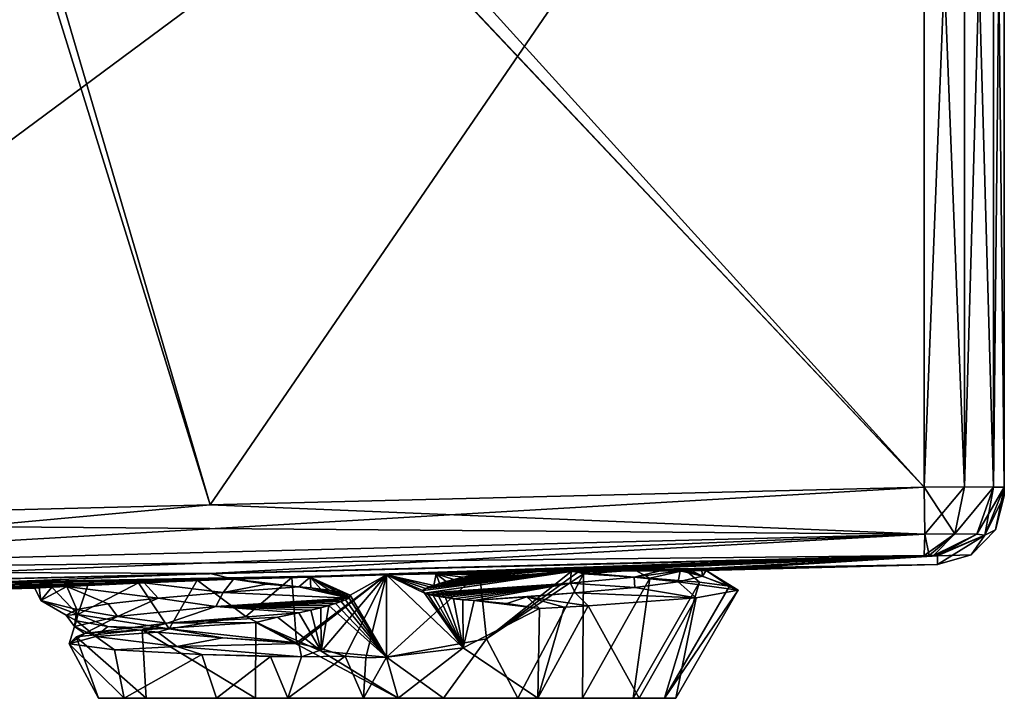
# Model space of a CAD drawing. Header units: millimetres. Extents: x -14.3 to 4.5, y -4.2 to 14.6.
# Tile 5 of 7: x -2.7 to 4.5, y -4.2 to 0.7. Entities that reach past the tile are written whole.
import ezdxf

# ---------------------------------------------------------------- set-up
doc = ezdxf.new("R2010")
doc.units = ezdxf.units.MM
doc.header["$LTSCALE"] = 65.185185
for name, color, linetype in [('1', 7, 'CONTINUOUS'), ('10', 7, 'CONTINUOUS'), ('14', 7, 'CONTINUOUS'), ('15', 7, 'CONTINUOUS'), ('17', 7, 'CONTINUOUS'), ('2', 7, 'CONTINUOUS'), ('20', 7, 'CONTINUOUS'), ('21', 7, 'CONTINUOUS'), ('29', 7, 'CONTINUOUS'), ('3', 7, 'CONTINUOUS'), ('30', 7, 'CONTINUOUS'), ('31', 7, 'CONTINUOUS'), ('32', 7, 'CONTINUOUS'), ('33', 7, 'CONTINUOUS'), ('4', 7, 'CONTINUOUS'), ('5', 7, 'CONTINUOUS'), ('6', 7, 'CONTINUOUS'), ('7', 7, 'CONTINUOUS'), ('75', 7, 'CONTINUOUS'), ('76', 7, 'CONTINUOUS'), ('77', 7, 'CONTINUOUS'), ('78', 7, 'CONTINUOUS'), ('79', 7, 'CONTINUOUS'), ('8', 7, 'CONTINUOUS'), ('80', 7, 'CONTINUOUS'), ('81', 7, 'CONTINUOUS'), ('9', 7, 'CONTINUOUS')]:
    doc.layers.add(name, color=color, linetype=linetype)

msp = doc.modelspace()

# ---------------------------------------------------------------- linework, layer by layer
at = {"layer": '1', "linetype": 'Continuous'}
for points in [[(-1.9118, -4.2, -0.8843), (2.1068, -4.2), (-2.0994, -4.2, 0.1621), (-1.9118, -4.2, -0.8843)], [(-2.0994, -4.2, 0.1621), (2.1068, -4.2), (1.8391, -4.2, 1.0269), (-2.0994, -4.2, 0.1621)], [(-1.7513, -4.2, 1.1678), (-2.0994, -4.2, 0.1621), (1.8391, -4.2, 1.0269), (-1.7513, -4.2, 1.1678)], [(2.024, -4.2, -0.5807), (2.1068, -4.2), (-1.9118, -4.2, -0.8843), (2.024, -4.2, -0.5807)], [(1.7969, -4.2, -1.0978), (2.024, -4.2, -0.5807), (-1.9118, -4.2, -0.8843), (1.7969, -4.2, -1.0978)], [(-1.2383, -4.2, -1.7044), (1.7969, -4.2, -1.0978), (-1.9118, -4.2, -0.8843), (-1.2383, -4.2, -1.7044)], [(-0.9555, -4.2, 1.8753), (-1.7513, -4.2, 1.1678), (1.1028, -4.2, 1.7937), (-0.9555, -4.2, 1.8753)], [(1.1028, -4.2, 1.7937), (-1.7513, -4.2, 1.1678), (1.8391, -4.2, 1.0269), (1.1028, -4.2, 1.7937)], [(1.4281, -4.2, -1.5485), (1.7969, -4.2, -1.0978), (-1.2383, -4.2, -1.7044), (1.4281, -4.2, -1.5485)], [(0.9556, -4.2, -1.8755), (1.4281, -4.2, -1.5485), (-1.2383, -4.2, -1.7044), (0.9556, -4.2, -1.8755)], [(-0.7199, -4.2, -1.9787), (0.9556, -4.2, -1.8755), (-1.2383, -4.2, -1.7044), (-0.7199, -4.2, -1.9787)], [(0.0846, -4.2, 2.1033), (-0.9555, -4.2, 1.8753), (1.1028, -4.2, 1.7937), (0.0846, -4.2, 2.1033)], [(0.4134, -4.2, -2.0655), (0.9556, -4.2, -1.8755), (-0.7199, -4.2, -1.9787), (0.4134, -4.2, -2.0655)], [(-0.168, -4.2, -2.0991), (0.4134, -4.2, -2.0655), (-0.7199, -4.2, -1.9787), (-0.168, -4.2, -2.0991)]]:
    msp.add_3dface(points, dxfattribs=at)
at = {"layer": '10', "linetype": 'Continuous'}
for points in [[(4.5, 4.7983, 3.3775), (4.5, -2.6612, 3.3775), (4.5, 4.7983, -3.3775), (4.5, 4.7983, 3.3775)], [(4.5, 4.7983, -3.3775), (4.5, -2.6612, 3.3775), (4.5, -2.6612, -3.3775), (4.5, 4.7983, -3.3775)], [(4.5, -2.6612, -3.3775), (4.5, -2.6612, 3.3775), (4.5, -2.7249), (4.5, -2.6612, -3.3775)]]:
    msp.add_3dface(points, dxfattribs=at)
at = {"layer": '14', "linetype": 'Continuous'}
for points in [[(-6.5, -2.9219, -4.25), (-6.5, 14.0219, -4.25), (-1.2864, -2.7909, -4.1135), (-6.5, -2.9219, -4.25)], [(-1.2864, -2.7909, -4.1135), (-6.5, 14.0219, -4.25), (-3.688, 5.393, -4.1764), (-1.2864, -2.7909, -4.1135)], [(3.9157, -2.6599, -3.9773), (-1.2864, -2.7909, -4.1135), (-3.688, 5.393, -4.1764), (3.9157, -2.6599, -3.9773)], [(-3.4016, 5.1003, -4.1689), (3.9157, -2.6599, -3.9773), (-3.688, 5.393, -4.1764), (-3.4016, 5.1003, -4.1689)], [(-3.0131, 4.9874, -4.1587), (3.9157, -2.6599, -3.9773), (-3.4016, 5.1003, -4.1689), (-3.0131, 4.9874, -4.1587)], [(3.9157, 4.8059, -3.9773), (3.9157, -2.6599, -3.9773), (-3.0131, 4.9874, -4.1587), (3.9157, 4.8059, -3.9773)]]:
    msp.add_3dface(points, dxfattribs=at)
at = {"layer": '15', "linetype": 'Continuous'}
for points in [[(-3.0131, 4.9874, 4.1587), (-6.5, -2.9219, 4.25), (3.9157, 4.8059, 3.9773), (-3.0131, 4.9874, 4.1587)], [(-6.5, -2.9219, 4.25), (-1.2864, -2.7909, 4.1135), (3.9157, 4.8059, 3.9773), (-6.5, -2.9219, 4.25)], [(3.9157, -2.6599, 3.9773), (3.9157, 4.8059, 3.9773), (-1.2864, -2.7909, 4.1135), (3.9157, -2.6599, 3.9773)]]:
    msp.add_3dface(points, dxfattribs=at)
at = {"layer": '17', "linetype": 'Continuous'}
for points in [[(-6.5, -3.4213, -3.771), (-1.2854, -3.2902, -3.6338), (3.9534, -3.1587, -3.4883), (-6.5, -3.4213, -3.771)], [(4.0054, -3.1594, -3.4348), (-6.5, -3.4213, -3.771), (3.9844, -3.1587, -3.4666), (4.0054, -3.1594, -3.4348)], [(3.9844, -3.1587, -3.4666), (-6.5, -3.4213, -3.771), (3.9534, -3.1587, -3.4883), (3.9844, -3.1587, -3.4666)], [(4.0131, -3.1607, -3.3963), (-6.5, -3.4213, -3.771), (4.0054, -3.1594, -3.4348), (4.0131, -3.1607, -3.3963)], [(0, -3.301, -2.28), (-6.5, -3.4213, -3.771), (4.0131, -3.1607, -3.3963), (0, -3.301, -2.28)], [(3.9157, -3.1594, -3.4968), (3.9534, -3.1587, -3.4883), (-1.2854, -3.2902, -3.6338), (3.9157, -3.1594, -3.4968)], [(-1.2854, -3.2902, 3.6338), (-1.1154, -3.3316, 2.2215), (3.9157, -3.1594, 3.4968), (-1.2854, -3.2902, 3.6338)], [(3.9157, -3.1594, 3.4968), (-1.1154, -3.3316, 2.2215), (3.9535, -3.1587, 3.4883), (3.9157, -3.1594, 3.4968)], [(3.9535, -3.1587, 3.4883), (-1.1154, -3.3316, 2.2215), (3.9845, -3.1587, 3.4665), (3.9535, -3.1587, 3.4883)], [(3.9845, -3.1587, 3.4665), (-1.1154, -3.3316, 2.2215), (4.0054, -3.1594, 3.4347), (3.9845, -3.1587, 3.4665)], [(4.0054, -3.1594, 3.4347), (-1.1154, -3.3316, 2.2215), (4.0131, -3.1607, 3.3963), (4.0054, -3.1594, 3.4347)], [(-1.1154, -3.3316, 2.2215), (-0.5576, -3.3163, 2.2508), (4.0131, -3.1607, 3.3963), (-1.1154, -3.3316, 2.2215)], [(0, -3.301, 2.28), (4.0131, -3.1607, 3.3963), (-0.5576, -3.3163, 2.2508), (0, -3.301, 2.28)], [(4.0131, -3.1607, 3.3963), (0, -3.301, 2.28), (0.3616, -3.292, 2.261), (4.0131, -3.1607, 3.3963)], [(0.6774, -3.2841, -2.2445), (0, -3.301, -2.28), (4.0131, -3.1607, -3.3963), (0.6774, -3.2841, -2.2445)], [(0.7232, -3.283, 2.2421), (4.0131, -3.1607, 3.3963), (0.3616, -3.292, 2.261), (0.7232, -3.283, 2.2421)], [(1.3546, -3.2673, -2.209), (0.6774, -3.2841, -2.2445), (4.0131, -3.1607, -3.3963), (1.3546, -3.2673, -2.209)], [(0.8213, -3.2815, 2.1973), (4.0131, -3.1607, 3.3963), (0.7232, -3.283, 2.2421), (0.8213, -3.2815, 2.1973)], [(0.9172, -3.2802, 2.1478), (4.0131, -3.1607, 3.3963), (0.8213, -3.2815, 2.1973), (0.9172, -3.2802, 2.1478)], [(0.9172, -3.2802, 2.1478), (1.09, -3.278, 2.0471), (4.0131, -3.1607, 3.3963), (0.9172, -3.2802, 2.1478)], [(1.09, -3.278, 2.0471), (1.3447, -3.2752, 1.8685), (4.0131, -3.1607, 3.3963), (1.09, -3.278, 2.0471)], [(4.0131, -3.1607, 3.3963), (1.3447, -3.2752, 1.8685), (1.9928, -3.2708, 1.1107), (4.0131, -3.1607, 3.3963)], [(4.0131, -3.2247), (1.3546, -3.2673, -2.209), (4.0131, -3.1607, -3.3963), (4.0131, -3.2247)], [(1.811, -3.2654, -1.7507), (1.3546, -3.2673, -2.209), (4.0131, -3.2247), (1.811, -3.2654, -1.7507)], [(2.1771, -3.2662, -1.092), (1.811, -3.2654, -1.7507), (4.0131, -3.2247), (2.1771, -3.2662, -1.092)], [(2.1381, -3.2702, 0.8039), (4.0131, -3.1607, 3.3963), (1.9928, -3.2708, 1.1107), (2.1381, -3.2702, 0.8039)], [(2.2238, -3.2699, 0.548), (4.0131, -3.1607, 3.3963), (2.1381, -3.2702, 0.8039), (2.2238, -3.2699, 0.548)], [(2.3272, -3.2686, -0.196), (2.1771, -3.2662, -1.092), (4.0131, -3.2247), (2.3272, -3.2686, -0.196)], [(2.2953, -3.2695, 0.2058), (4.0131, -3.1607, 3.3963), (2.2238, -3.2699, 0.548), (2.2953, -3.2695, 0.2058)], [(4.0131, -3.2247), (4.0131, -3.1607, 3.3963), (2.2953, -3.2695, 0.2058), (4.0131, -3.2247)], [(2.3187, -3.2691, -0.0158), (4.0131, -3.2247), (2.2953, -3.2695, 0.2058), (2.3187, -3.2691, -0.0158)], [(2.3272, -3.2686, -0.196), (4.0131, -3.2247), (2.3187, -3.2691, -0.0158), (2.3272, -3.2686, -0.196)], [(-6.5, -3.5), (-1.1154, -3.3316, 2.2215), (-1.2854, -3.2902, 3.6338), (-6.5, -3.5)], [(-6.5, -3.4213, 3.771), (-6.5, -3.5), (-1.2854, -3.2902, 3.6338), (-6.5, -3.4213, 3.771)], [(0, -3.301, -2.28), (-0.6903, -3.32, -2.2438), (-6.5, -3.4213, -3.771), (0, -3.301, -2.28)], [(-0.6903, -3.32, -2.2438), (-1.3809, -3.3389, -2.2076), (-6.5, -3.4213, -3.771), (-0.6903, -3.32, -2.2438)], [(-1.1154, -3.3316, 2.2215), (-6.5, -3.5), (-1.7652, -3.3579, 1.806), (-1.1154, -3.3316, 2.2215)], [(-1.3809, -3.3389, -2.2076), (-1.8083, -3.3581, -1.8582), (-6.5, -3.4213, -3.771), (-1.3809, -3.3389, -2.2076)], [(-6.5, -3.5), (-2.3298, -3.3841, 1.1034), (-1.7652, -3.3579, 1.806), (-6.5, -3.5)], [(-1.8083, -3.3581, -1.8582), (-2.1777, -3.3762, -1.388), (-6.5, -3.4213, -3.771), (-1.8083, -3.3581, -1.8582)], [(-2.1777, -3.3762, -1.388), (-2.4389, -3.3899, -0.8245), (-6.5, -3.4213, -3.771), (-2.1777, -3.3762, -1.388)], [(-2.5306, -3.3949, 0.4577), (-2.3298, -3.3841, 1.1034), (-6.5, -3.5), (-2.5306, -3.3949, 0.4577)], [(-2.4389, -3.3899, -0.8245), (-2.5629, -3.3966, -0.1988), (-6.5, -3.4213, -3.771), (-2.4389, -3.3899, -0.8245)], [(-2.5629, -3.3966, -0.1988), (-2.5306, -3.3949, 0.4577), (-6.5, -3.5), (-2.5629, -3.3966, -0.1988)], [(-2.5629, -3.3966, -0.1988), (-6.5, -3.5), (-6.5, -3.4213, -3.771), (-2.5629, -3.3966, -0.1988)]]:
    msp.add_3dface(points, dxfattribs=at)
at = {"layer": '2', "linetype": 'Continuous'}
for points in [[(1.3546, -3.2673, -2.209), (1.811, -3.2654, -1.7507), (1.3941, -3.2804, -2.2069), (1.3546, -3.2673, -2.209)], [(1.3941, -3.2804, -2.2069), (1.811, -3.2654, -1.7507), (1.4337, -3.2938, -2.2049), (1.3941, -3.2804, -2.2069)], [(1.4337, -3.2938, -2.2049), (1.811, -3.2654, -1.7507), (1.9184, -3.3234, -1.774), (1.4337, -3.2938, -2.2049)], [(1.811, -3.2654, -1.7507), (2.1771, -3.2662, -1.092), (1.9184, -3.3234, -1.774), (1.811, -3.2654, -1.7507)], [(1.9184, -3.3234, -1.774), (2.1771, -3.2662, -1.092), (2.2805, -3.3531, -1.2398), (1.9184, -3.3234, -1.774)], [(2.1771, -3.2662, -1.092), (2.3272, -3.2686, -0.196), (2.499, -3.3828, -0.6359), (2.1771, -3.2662, -1.092)], [(2.2805, -3.3531, -1.2398), (2.1771, -3.2662, -1.092), (2.499, -3.3828, -0.6359), (2.2805, -3.3531, -1.2398)], [(2.5615, -3.4125), (2.3272, -3.2686, -0.196), (2.3007, -3.3095, 0.4012), (2.5615, -3.4125)], [(2.499, -3.3828, -0.6359), (2.3272, -3.2686, -0.196), (2.5615, -3.4125), (2.499, -3.3828, -0.6359)], [(1.8073, -3.3912, 1.4791), (2.2543, -3.4687, 1.1464), (2.1236, -3.3503, 0.972), (1.8073, -3.3912, 1.4791)], [(2.1236, -3.3503, 0.972), (2.5615, -3.4125), (2.3007, -3.3095, 0.4012), (2.1236, -3.3503, 0.972)], [(2.2543, -3.4687, 1.1464), (2.5615, -3.4125), (2.1236, -3.3503, 0.972), (2.2543, -3.4687, 1.1464)], [(1.3727, -3.432, 1.8894), (2.2543, -3.4687, 1.1464), (1.8073, -3.3912, 1.4791), (1.3727, -3.432, 1.8894)], [(1.4674, -3.525, 2.0197), (2.2543, -3.4687, 1.1464), (1.3727, -3.432, 1.8894), (1.4674, -3.525, 2.0197)]]:
    msp.add_3dface(points, dxfattribs=at)
at = {"layer": '20', "linetype": 'Continuous'}
for points in [[(3.9157, -2.6599, -3.9773), (3.9157, 4.8059, -3.9773), (4.209, 4.8021, -3.8918), (3.9157, -2.6599, -3.9773)], [(3.9157, -2.6599, -3.9773), (4.209, 4.8021, -3.8918), (4.2088, -2.6592, -3.8919), (3.9157, -2.6599, -3.9773)], [(4.2088, -2.6592, -3.8919), (4.209, 4.8021, -3.8918), (4.4221, -2.6597, -3.673), (4.2088, -2.6592, -3.8919)], [(4.209, 4.8021, -3.8918), (4.4222, 4.7993, -3.6729), (4.4221, -2.6597, -3.673), (4.209, 4.8021, -3.8918)], [(4.4222, 4.7993, -3.6729), (4.5, 4.7983, -3.3775), (4.4221, -2.6597, -3.673), (4.4222, 4.7993, -3.6729)], [(4.5, 4.7983, -3.3775), (4.5, -2.6612, -3.3775), (4.4221, -2.6597, -3.673), (4.5, 4.7983, -3.3775)]]:
    msp.add_3dface(points, dxfattribs=at)
at = {"layer": '21', "linetype": 'Continuous'}
for points in [[(3.9157, 4.8059, 3.9773), (3.9157, -2.6599, 3.9773), (4.209, -2.6592, 3.8918), (3.9157, 4.8059, 3.9773)], [(4.2088, 4.8021, 3.8919), (3.9157, 4.8059, 3.9773), (4.209, -2.6592, 3.8918), (4.2088, 4.8021, 3.8919)], [(4.4222, 4.7993, 3.673), (4.2088, 4.8021, 3.8919), (4.209, -2.6592, 3.8918), (4.4222, 4.7993, 3.673)], [(4.4222, -2.6597, 3.6729), (4.4222, 4.7993, 3.673), (4.209, -2.6592, 3.8918), (4.4222, -2.6597, 3.6729)], [(4.5, -2.6612, 3.3775), (4.5, 4.7983, 3.3775), (4.4222, 4.7993, 3.673), (4.5, -2.6612, 3.3775)], [(4.5, -2.6612, 3.3775), (4.4222, 4.7993, 3.673), (4.4222, -2.6597, 3.6729), (4.5, -2.6612, 3.3775)]]:
    msp.add_3dface(points, dxfattribs=at)
at = {"layer": '29', "linetype": 'Continuous'}
for points in [[(-6.5, -3.2673, 4.1103), (3.9157, -2.6599, 3.9773), (-1.2864, -2.7909, 4.1135), (-6.5, -3.2673, 4.1103)], [(3.9157, -2.6599, 3.9773), (-6.5, -3.2673, 4.1103), (3.9208, -3.0039, 3.8398), (3.9157, -2.6599, 3.9773)], [(-6.5, -2.9219, 4.25), (-6.5, -3.2673, 4.1103), (-1.2864, -2.7909, 4.1135), (-6.5, -2.9219, 4.25)], [(-6.5, -3.2673, 4.1103), (-6.5, -3.4213, 3.771), (3.9208, -3.0039, 3.8398), (-6.5, -3.2673, 4.1103)], [(-6.5, -3.4213, 3.771), (-1.2854, -3.2902, 3.6338), (3.9208, -3.0039, 3.8398), (-6.5, -3.4213, 3.771)], [(-1.2854, -3.2902, 3.6338), (3.9157, -3.1594, 3.4968), (3.9208, -3.0039, 3.8398), (-1.2854, -3.2902, 3.6338)]]:
    msp.add_3dface(points, dxfattribs=at)
at = {"layer": '3', "linetype": 'Continuous'}
for points in [[(1.4674, -3.525, 2.0197), (1.3727, -3.432, 1.8894), (1.0214, -3.46, 2.1002), (1.4674, -3.525, 2.0197)], [(0.6382, -3.488, 2.2466), (0.875, -3.5095, 2.2341), (1.0214, -3.46, 2.1002), (0.6382, -3.488, 2.2466)], [(0.875, -3.5095, 2.2341), (1.1139, -3.5445, 2.2216), (1.0214, -3.46, 2.1002), (0.875, -3.5095, 2.2341)], [(1.2946, -3.5348, 2.128), (1.4674, -3.525, 2.0197), (1.0214, -3.46, 2.1002), (1.2946, -3.5348, 2.128)], [(1.1139, -3.5445, 2.2216), (1.2946, -3.5348, 2.128), (1.0214, -3.46, 2.1002), (1.1139, -3.5445, 2.2216)]]:
    msp.add_3dface(points, dxfattribs=at)
at = {"layer": '30', "linetype": 'Continuous'}
for points in [[(4.209, -2.6592, 3.8918), (3.9157, -2.6599, 3.9773), (4.1404, -3.0007, 3.7758), (4.209, -2.6592, 3.8918)], [(3.9157, -2.6599, 3.9773), (3.9208, -3.0039, 3.8398), (4.1404, -3.0007, 3.7758), (3.9157, -2.6599, 3.9773)], [(4.4222, -2.6597, 3.6729), (4.209, -2.6592, 3.8918), (4.1404, -3.0007, 3.7758), (4.4222, -2.6597, 3.6729)], [(4.3, -3.0029, 3.6118), (4.4222, -2.6597, 3.6729), (4.1404, -3.0007, 3.7758), (4.3, -3.0029, 3.6118)], [(4.3582, -3.0098, 3.3906), (4.4222, -2.6597, 3.6729), (4.3, -3.0029, 3.6118), (4.3582, -3.0098, 3.3906)], [(4.5, -2.6612, 3.3775), (4.4222, -2.6597, 3.6729), (4.3582, -3.0098, 3.3906), (4.5, -2.6612, 3.3775)], [(3.9157, -3.1594, 3.4968), (3.9535, -3.1587, 3.4883), (3.9208, -3.0039, 3.8398), (3.9157, -3.1594, 3.4968)], [(3.9208, -3.0039, 3.8398), (3.9535, -3.1587, 3.4883), (4.1404, -3.0007, 3.7758), (3.9208, -3.0039, 3.8398)], [(3.9535, -3.1587, 3.4883), (3.9845, -3.1587, 3.4665), (4.1404, -3.0007, 3.7758), (3.9535, -3.1587, 3.4883)], [(3.9845, -3.1587, 3.4665), (4.3, -3.0029, 3.6118), (4.1404, -3.0007, 3.7758), (3.9845, -3.1587, 3.4665)], [(3.9845, -3.1587, 3.4665), (4.0054, -3.1594, 3.4347), (4.3, -3.0029, 3.6118), (3.9845, -3.1587, 3.4665)], [(4.0054, -3.1594, 3.4347), (4.0131, -3.1607, 3.3963), (4.3, -3.0029, 3.6118), (4.0054, -3.1594, 3.4347)], [(4.0131, -3.1607, 3.3963), (4.3582, -3.0098, 3.3906), (4.3, -3.0029, 3.6118), (4.0131, -3.1607, 3.3963)]]:
    msp.add_3dface(points, dxfattribs=at)
at = {"layer": '31', "linetype": 'Continuous'}
for points in [[(4.5, -2.7249), (4.5, -2.6612, 3.3775), (4.3582, -3.0098, 3.3906), (4.5, -2.7249)], [(4.5, -2.6612, -3.3775), (4.4352, -2.9711), (4.3582, -3.0098, -3.3906), (4.5, -2.6612, -3.3775)], [(4.5, -2.7249), (4.3582, -3.0098, 3.3906), (4.4352, -2.9711), (4.5, -2.7249)], [(4.5, -2.6612, -3.3775), (4.5, -2.7249), (4.4352, -2.9711), (4.5, -2.6612, -3.3775)], [(4.3582, -3.0098, 3.3906), (4.0131, -3.1607, 3.3963), (4.2575, -3.1535), (4.3582, -3.0098, 3.3906)], [(4.0131, -3.2247), (4.0131, -3.1607, -3.3963), (4.3582, -3.0098, -3.3906), (4.0131, -3.2247)], [(4.2575, -3.1535), (4.0131, -3.2247), (4.3582, -3.0098, -3.3906), (4.2575, -3.1535)], [(4.4352, -2.9711), (4.3582, -3.0098, 3.3906), (4.2575, -3.1535), (4.4352, -2.9711)], [(4.4352, -2.9711), (4.2575, -3.1535), (4.3582, -3.0098, -3.3906), (4.4352, -2.9711)], [(4.0131, -3.1607, 3.3963), (4.0131, -3.2247), (4.2575, -3.1535), (4.0131, -3.1607, 3.3963)]]:
    msp.add_3dface(points, dxfattribs=at)
at = {"layer": '32', "linetype": 'Continuous'}
for points in [[(3.9157, -2.6599, -3.9773), (4.2088, -2.6592, -3.8919), (3.9208, -3.0039, -3.8398), (3.9157, -2.6599, -3.9773)], [(3.9208, -3.0039, -3.8398), (4.2088, -2.6592, -3.8919), (4.1404, -3.0007, -3.7757), (3.9208, -3.0039, -3.8398)], [(4.2088, -2.6592, -3.8919), (4.4221, -2.6597, -3.673), (4.1404, -3.0007, -3.7757), (4.2088, -2.6592, -3.8919)], [(4.1404, -3.0007, -3.7757), (4.4221, -2.6597, -3.673), (4.3, -3.0029, -3.6117), (4.1404, -3.0007, -3.7757)], [(4.4221, -2.6597, -3.673), (4.5, -2.6612, -3.3775), (4.3, -3.0029, -3.6117), (4.4221, -2.6597, -3.673)], [(4.5, -2.6612, -3.3775), (4.3582, -3.0098, -3.3906), (4.3, -3.0029, -3.6117), (4.5, -2.6612, -3.3775)], [(3.9534, -3.1587, -3.4883), (3.9157, -3.1594, -3.4968), (4.1404, -3.0007, -3.7757), (3.9534, -3.1587, -3.4883)], [(3.9157, -3.1594, -3.4968), (3.9208, -3.0039, -3.8398), (4.1404, -3.0007, -3.7757), (3.9157, -3.1594, -3.4968)], [(3.9844, -3.1587, -3.4666), (3.9534, -3.1587, -3.4883), (4.1404, -3.0007, -3.7757), (3.9844, -3.1587, -3.4666)], [(3.9844, -3.1587, -3.4666), (4.1404, -3.0007, -3.7757), (4.3, -3.0029, -3.6117), (3.9844, -3.1587, -3.4666)], [(4.0054, -3.1594, -3.4348), (3.9844, -3.1587, -3.4666), (4.3, -3.0029, -3.6117), (4.0054, -3.1594, -3.4348)], [(4.3582, -3.0098, -3.3906), (4.0054, -3.1594, -3.4348), (4.3, -3.0029, -3.6117), (4.3582, -3.0098, -3.3906)], [(4.0131, -3.1607, -3.3963), (4.0054, -3.1594, -3.4348), (4.3582, -3.0098, -3.3906), (4.0131, -3.1607, -3.3963)]]:
    msp.add_3dface(points, dxfattribs=at)
at = {"layer": '33', "linetype": 'Continuous'}
for points in [[(-1.2864, -2.7909, -4.1135), (3.9157, -2.6599, -3.9773), (3.9208, -3.0039, -3.8398), (-1.2864, -2.7909, -4.1135)], [(-6.5, -2.9219, -4.25), (-1.2864, -2.7909, -4.1135), (3.9208, -3.0039, -3.8398), (-6.5, -2.9219, -4.25)], [(-6.5, -3.2673, -4.1103), (-6.5, -2.9219, -4.25), (3.9208, -3.0039, -3.8398), (-6.5, -3.2673, -4.1103)], [(3.9157, -3.1594, -3.4968), (-6.5, -3.2673, -4.1103), (3.9208, -3.0039, -3.8398), (3.9157, -3.1594, -3.4968)], [(-6.5, -3.2673, -4.1103), (3.9157, -3.1594, -3.4968), (-1.2854, -3.2902, -3.6338), (-6.5, -3.2673, -4.1103)], [(-6.5, -3.4213, -3.771), (-6.5, -3.2673, -4.1103), (-1.2854, -3.2902, -3.6338), (-6.5, -3.4213, -3.771)]]:
    msp.add_3dface(points, dxfattribs=at)
at = {"layer": '4', "linetype": 'Continuous'}
for points in [[(2.1068, -4.2), (2.5615, -3.4125), (2.2543, -3.4687, 1.1464), (2.1068, -4.2)], [(1.8391, -4.2, 1.0269), (2.2543, -3.4687, 1.1464), (1.4674, -3.525, 2.0197), (1.8391, -4.2, 1.0269)], [(1.8391, -4.2, 1.0269), (2.1068, -4.2), (2.2543, -3.4687, 1.1464), (1.8391, -4.2, 1.0269)], [(1.1028, -4.2, 1.7937), (1.1139, -3.5445, 2.2216), (0.5584, -3.8319, 2.2507), (1.1028, -4.2, 1.7937)], [(1.1028, -4.2, 1.7937), (1.8391, -4.2, 1.0269), (1.4674, -3.525, 2.0197), (1.1028, -4.2, 1.7937)], [(1.1028, -4.2, 1.7937), (1.4674, -3.525, 2.0197), (1.2946, -3.5348, 2.128), (1.1028, -4.2, 1.7937)], [(1.1028, -4.2, 1.7937), (1.2946, -3.5348, 2.128), (1.1139, -3.5445, 2.2216), (1.1028, -4.2, 1.7937)], [(-1.7798, -3.7, 1.6033), (-0.9555, -4.2, 1.8753), (-0.9536, -3.6482, 2.23), (-1.7798, -3.7, 1.6033)], [(-0.9555, -4.2, 1.8753), (0.0846, -4.2, 2.1033), (-0.9536, -3.6482, 2.23), (-0.9555, -4.2, 1.8753)], [(-0.9536, -3.6482, 2.23), (0.0846, -4.2, 2.1033), (-0.4771, -3.8565, 2.255), (-0.9536, -3.6482, 2.23)], [(-2.2611, -3.7519, 0.6949), (-1.7513, -4.2, 1.1678), (-1.7798, -3.7, 1.6033), (-2.2611, -3.7519, 0.6949)], [(-1.7513, -4.2, 1.1678), (-0.9555, -4.2, 1.8753), (-1.7798, -3.7, 1.6033), (-1.7513, -4.2, 1.1678)], [(-2.3132, -3.804, -0.3213), (-2.0994, -4.2, 0.1621), (-2.2611, -3.7519, 0.6949), (-2.3132, -3.804, -0.3213)], [(-2.0994, -4.2, 0.1621), (-1.7513, -4.2, 1.1678), (-2.2611, -3.7519, 0.6949), (-2.0994, -4.2, 0.1621)], [(-1.9118, -4.2, -0.8843), (-2.0994, -4.2, 0.1621), (-2.3132, -3.804, -0.3213), (-1.9118, -4.2, -0.8843)], [(-1.9826, -3.8477, -1.1859), (-1.9118, -4.2, -0.8843), (-2.3132, -3.804, -0.3213), (-1.9826, -3.8477, -1.1859)], [(-1.3463, -3.8818, -1.8531), (-1.9118, -4.2, -0.8843), (-1.9826, -3.8477, -1.1859), (-1.3463, -3.8818, -1.8531)], [(-0.4771, -3.8565, 2.255), (0.0846, -4.2, 2.1033), (0, -3.9, 2.28), (-0.4771, -3.8565, 2.255)], [(0, -3.9, 2.28), (0.0846, -4.2, 2.1033), (0.5584, -3.8319, 2.2507), (0, -3.9, 2.28)], [(0.0846, -4.2, 2.1033), (1.1028, -4.2, 1.7937), (0.5584, -3.8319, 2.2507), (0.0846, -4.2, 2.1033)], [(-1.2383, -4.2, -1.7044), (-1.9118, -4.2, -0.8843), (-1.3463, -3.8818, -1.8531), (-1.2383, -4.2, -1.7044)]]:
    msp.add_3dface(points, dxfattribs=at)
at = {"layer": '5', "linetype": 'Continuous'}
for points in [[(-2.1777, -3.3762, -1.388), (-1.8083, -3.3581, -1.8582), (-2.2487, -3.5892, -0.996), (-2.1777, -3.3762, -1.388)], [(-2.2487, -3.5892, -0.996), (-1.8083, -3.3581, -1.8582), (-1.583, -3.6927, -1.8035), (-2.2487, -3.5892, -0.996)], [(-1.8083, -3.3581, -1.8582), (-1.3809, -3.3389, -2.2076), (-1.583, -3.6927, -1.8035), (-1.8083, -3.3581, -1.8582)], [(-1.583, -3.6927, -1.8035), (-1.3809, -3.3389, -2.2076), (-1.0246, -3.6043, -2.2263), (-1.583, -3.6927, -1.8035)], [(-2.5629, -3.3966, -0.1988), (-2.4389, -3.3899, -0.8245), (-2.5186, -3.4863, 0.0352), (-2.5629, -3.3966, -0.1988)], [(-2.5306, -3.3949, 0.4577), (-2.5629, -3.3966, -0.1988), (-2.5186, -3.4863, 0.0352), (-2.5306, -3.3949, 0.4577)], [(-2.3298, -3.3841, 1.1034), (-2.5306, -3.3949, 0.4577), (-2.5186, -3.4863, 0.0352), (-2.3298, -3.3841, 1.1034)], [(-2.5186, -3.4863, 0.0352), (-2.4389, -3.3899, -0.8245), (-2.2487, -3.5892, -0.996), (-2.5186, -3.4863, 0.0352)], [(-2.4389, -3.3899, -0.8245), (-2.1777, -3.3762, -1.388), (-2.2487, -3.5892, -0.996), (-2.4389, -3.3899, -0.8245)], [(-0.6566, -3.7967, -2.2456), (-1.583, -3.6927, -1.8035), (-1.0246, -3.6043, -2.2263), (-0.6566, -3.7967, -2.2456)]]:
    msp.add_3dface(points, dxfattribs=at)
at = {"layer": '6', "linetype": 'Continuous'}
for points in [[(0.2751, -3.4329, 2.2656), (1.3447, -3.2752, 1.8685), (0.2634, -3.4147, 2.2662), (0.2751, -3.4329, 2.2656)], [(0.2634, -3.4147, 2.2662), (1.3447, -3.2752, 1.8685), (0.284, -3.4003, 2.2651), (0.2634, -3.4147, 2.2662)], [(1.3386, -3.361, 1.8503), (1.3447, -3.2752, 1.8685), (0.2751, -3.4329, 2.2656), (1.3386, -3.361, 1.8503)], [(0.284, -3.4003, 2.2651), (1.3447, -3.2752, 1.8685), (0.3115, -3.3884, 2.2637), (0.284, -3.4003, 2.2651)], [(0.3115, -3.3884, 2.2637), (1.3447, -3.2752, 1.8685), (0.3451, -3.3765, 2.2619), (0.3115, -3.3884, 2.2637)], [(0.3451, -3.3765, 2.2619), (1.3447, -3.2752, 1.8685), (0.3852, -3.3636, 2.2598), (0.3451, -3.3765, 2.2619)], [(0.3852, -3.3636, 2.2598), (1.3447, -3.2752, 1.8685), (0.4329, -3.3496, 2.2573), (0.3852, -3.3636, 2.2598)], [(0.4329, -3.3496, 2.2573), (1.3447, -3.2752, 1.8685), (0.4898, -3.3342, 2.2543), (0.4329, -3.3496, 2.2573)], [(1.3447, -3.2752, 1.8685), (1.09, -3.278, 2.0471), (0.4898, -3.3342, 2.2543), (1.3447, -3.2752, 1.8685)], [(0.4898, -3.3342, 2.2543), (1.09, -3.278, 2.0471), (0.5574, -3.3176, 2.2508), (0.4898, -3.3342, 2.2543)], [(1.09, -3.278, 2.0471), (0.9172, -3.2802, 2.1478), (0.5574, -3.3176, 2.2508), (1.09, -3.278, 2.0471)], [(0.5574, -3.3176, 2.2508), (0.9172, -3.2802, 2.1478), (0.7793, -3.2903, 2.2016), (0.5574, -3.3176, 2.2508)], [(0.6382, -3.3004, 2.2466), (0.5574, -3.3176, 2.2508), (0.7793, -3.2903, 2.2016), (0.6382, -3.3004, 2.2466)], [(0.3035, -3.4424, 2.2641), (1.3386, -3.361, 1.8503), (0.2751, -3.4329, 2.2656), (0.3035, -3.4424, 2.2641)], [(0.3381, -3.4504, 2.2623), (1.3386, -3.361, 1.8503), (0.3035, -3.4424, 2.2641), (0.3381, -3.4504, 2.2623)], [(0.3794, -3.4581, 2.2601), (1.3386, -3.361, 1.8503), (0.3381, -3.4504, 2.2623), (0.3794, -3.4581, 2.2601)], [(0.4286, -3.4659, 2.2575), (1.3386, -3.361, 1.8503), (0.3794, -3.4581, 2.2601), (0.4286, -3.4659, 2.2575)], [(0.4869, -3.4738, 2.2545), (1.3386, -3.361, 1.8503), (0.4286, -3.4659, 2.2575), (0.4869, -3.4738, 2.2545)], [(0.556, -3.4814, 2.2509), (1.3386, -3.361, 1.8503), (0.4869, -3.4738, 2.2545), (0.556, -3.4814, 2.2509)], [(0.6382, -3.488, 2.2466), (1.3386, -3.361, 1.8503), (0.556, -3.4814, 2.2509), (0.6382, -3.488, 2.2466)], [(0.6382, -3.488, 2.2466), (1.3727, -3.432, 1.8894), (1.3386, -3.361, 1.8503), (0.6382, -3.488, 2.2466)], [(1.3727, -3.432, 1.8894), (0.6382, -3.488, 2.2466), (1.0214, -3.46, 2.1002), (1.3727, -3.432, 1.8894)]]:
    msp.add_3dface(points, dxfattribs=at)
at = {"layer": '7', "linetype": 'Continuous'}
for points in [[(-0.5576, -3.3163, 2.2508), (-1.1154, -3.3316, 2.2215), (-0.6382, -3.3885, 2.2466), (-0.5576, -3.3163, 2.2508)], [(-0.6382, -3.3885, 2.2466), (-1.1154, -3.3316, 2.2215), (-0.8757, -3.3668, 2.2341), (-0.6382, -3.3885, 2.2466)], [(-0.5508, -3.3956, 2.2511), (-0.5576, -3.3163, 2.2508), (-0.6382, -3.3885, 2.2466), (-0.5508, -3.3956, 2.2511)], [(0, -3.301, 2.28), (-0.5576, -3.3163, 2.2508), (-0.2653, -3.4492, 2.2661), (0, -3.301, 2.28)], [(-0.2653, -3.4492, 2.2661), (-0.5576, -3.3163, 2.2508), (-0.292, -3.4373, 2.2647), (-0.2653, -3.4492, 2.2661)], [(-0.292, -3.4373, 2.2647), (-0.5576, -3.3163, 2.2508), (-0.3262, -3.4285, 2.2629), (-0.292, -3.4373, 2.2647)], [(-0.3262, -3.4285, 2.2629), (-0.5576, -3.3163, 2.2508), (-0.3677, -3.4204, 2.2607), (-0.3262, -3.4285, 2.2629)], [(-0.3677, -3.4204, 2.2607), (-0.5576, -3.3163, 2.2508), (-0.4179, -3.4121, 2.2581), (-0.3677, -3.4204, 2.2607)], [(-0.4179, -3.4121, 2.2581), (-0.5576, -3.3163, 2.2508), (-0.4782, -3.4038, 2.2549), (-0.4179, -3.4121, 2.2581)], [(-0.4782, -3.4038, 2.2549), (-0.5576, -3.3163, 2.2508), (-0.5508, -3.3956, 2.2511), (-0.4782, -3.4038, 2.2549)], [(0, -3.9, 2.28), (0, -3.301, 2.28), (-0.2653, -3.4492, 2.2661), (0, -3.9, 2.28)], [(-0.4211, -3.5235, 2.2579), (0, -3.9, 2.28), (-0.372, -3.5088, 2.2605), (-0.4211, -3.5235, 2.2579)], [(-0.372, -3.5088, 2.2605), (0, -3.9, 2.28), (-0.3315, -3.4953, 2.2626), (-0.372, -3.5088, 2.2605)], [(-0.3315, -3.4953, 2.2626), (0, -3.9, 2.28), (-0.2983, -3.4827, 2.2644), (-0.3315, -3.4953, 2.2626)], [(-0.2983, -3.4827, 2.2644), (0, -3.9, 2.28), (-0.2719, -3.4694, 2.2658), (-0.2983, -3.4827, 2.2644)], [(-0.2719, -3.4694, 2.2658), (0, -3.9, 2.28), (-0.2653, -3.4492, 2.2661), (-0.2719, -3.4694, 2.2658)], [(-0.7955, -3.6095, 2.2383), (-0.4771, -3.8565, 2.255), (-0.6382, -3.5761, 2.2466), (-0.7955, -3.6095, 2.2383)], [(-0.6382, -3.5761, 2.2466), (-0.4771, -3.8565, 2.255), (-0.5517, -3.5575, 2.2511), (-0.6382, -3.5761, 2.2466)], [(-0.5517, -3.5575, 2.2511), (-0.4771, -3.8565, 2.255), (-0.4802, -3.5397, 2.2548), (-0.5517, -3.5575, 2.2511)], [(-0.4802, -3.5397, 2.2548), (-0.4771, -3.8565, 2.255), (-0.4211, -3.5235, 2.2579), (-0.4802, -3.5397, 2.2548)], [(-0.4771, -3.8565, 2.255), (0, -3.9, 2.28), (-0.4211, -3.5235, 2.2579), (-0.4771, -3.8565, 2.255)], [(-0.9536, -3.6482, 2.23), (-0.4771, -3.8565, 2.255), (-0.7955, -3.6095, 2.2383), (-0.9536, -3.6482, 2.23)]]:
    msp.add_3dface(points, dxfattribs=at)
at = {"layer": '75', "linetype": 'Continuous'}
for points in [[(-1.7652, -3.3579, 1.806), (-2.3298, -3.3841, 1.1034), (-1.664, -3.4707, 1.6387), (-1.7652, -3.3579, 1.806)], [(-1.1154, -3.3316, 2.2215), (-1.7652, -3.3579, 1.806), (-1.1902, -3.4295, 2.0094), (-1.1154, -3.3316, 2.2215)], [(-1.1902, -3.4295, 2.0094), (-1.7652, -3.3579, 1.806), (-1.664, -3.4707, 1.6387), (-1.1902, -3.4295, 2.0094)], [(-0.8757, -3.3668, 2.2341), (-1.1154, -3.3316, 2.2215), (-1.1902, -3.4295, 2.0094), (-0.8757, -3.3668, 2.2341)], [(-0.6382, -3.3885, 2.2466), (-0.8757, -3.3668, 2.2341), (-1.1902, -3.4295, 2.0094), (-0.6382, -3.3885, 2.2466)], [(-2.3298, -3.3841, 1.1034), (-2.5186, -3.4863, 0.0352), (-2.2568, -3.553, 0.6009), (-2.3298, -3.3841, 1.1034)], [(-1.664, -3.4707, 1.6387), (-2.3298, -3.3841, 1.1034), (-2.0278, -3.5118, 1.1586), (-1.664, -3.4707, 1.6387)], [(-2.0278, -3.5118, 1.1586), (-2.3298, -3.3841, 1.1034), (-2.2568, -3.553, 0.6009), (-2.0278, -3.5118, 1.1586)], [(-2.5186, -3.4863, 0.0352), (-2.2487, -3.5892, -0.996), (-2.3354, -3.5942, 0.0028), (-2.5186, -3.4863, 0.0352)], [(-2.2568, -3.553, 0.6009), (-2.5186, -3.4863, 0.0352), (-2.3354, -3.5942, 0.0028), (-2.2568, -3.553, 0.6009)], [(-2.3354, -3.5942, 0.0028), (-2.2487, -3.5892, -0.996), (-2.2582, -3.6355, -0.5955), (-2.3354, -3.5942, 0.0028)], [(-2.2582, -3.6355, -0.5955), (-2.2487, -3.5892, -0.996), (-2.0303, -3.6767, -1.1541), (-2.2582, -3.6355, -0.5955)], [(-2.2487, -3.5892, -0.996), (-1.583, -3.6927, -1.8035), (-2.0303, -3.6767, -1.1541), (-2.2487, -3.5892, -0.996)], [(-2.0303, -3.6767, -1.1541), (-1.583, -3.6927, -1.8035), (-1.667, -3.7179, -1.6357), (-2.0303, -3.6767, -1.1541)], [(-1.667, -3.7179, -1.6357), (-1.583, -3.6927, -1.8035), (-1.1923, -3.7591, -2.0081), (-1.667, -3.7179, -1.6357)], [(-1.583, -3.6927, -1.8035), (-0.6566, -3.7967, -2.2456), (-1.1923, -3.7591, -2.0081), (-1.583, -3.6927, -1.8035)], [(-0.6566, -3.7967, -2.2456), (-0.6382, -3.8004, -2.2466), (-1.1923, -3.7591, -2.0081), (-0.6566, -3.7967, -2.2456)]]:
    msp.add_3dface(points, dxfattribs=at)
at = {"layer": '76', "linetype": 'Continuous'}
for points in [[(0.6382, -3.3004, 2.2466), (0.7793, -3.2903, 2.2016), (0.6807, -3.2919, 2.2443), (0.6382, -3.3004, 2.2466)], [(0.7793, -3.2903, 2.2016), (0.7232, -3.283, 2.2421), (0.6807, -3.2919, 2.2443), (0.7793, -3.2903, 2.2016)], [(0.7793, -3.2903, 2.2016), (0.8213, -3.2815, 2.1973), (0.7232, -3.283, 2.2421), (0.7793, -3.2903, 2.2016)], [(0.7793, -3.2903, 2.2016), (0.9172, -3.2802, 2.1478), (0.8213, -3.2815, 2.1973), (0.7793, -3.2903, 2.2016)]]:
    msp.add_3dface(points, dxfattribs=at)
at = {"layer": '77', "linetype": 'Continuous'}
for points in [[(-0.7955, -3.6095, 2.2383), (-0.6382, -3.5761, 2.2466), (-1.5976, -3.6519, 1.7035), (-0.7955, -3.6095, 2.2383)], [(-2.2016, -3.7279, 0.7791), (-1.7798, -3.7, 1.6033), (-1.5976, -3.6519, 1.7035), (-2.2016, -3.7279, 0.7791)], [(-1.7798, -3.7, 1.6033), (-0.9536, -3.6482, 2.23), (-1.5976, -3.6519, 1.7035), (-1.7798, -3.7, 1.6033)], [(-0.9536, -3.6482, 2.23), (-0.7955, -3.6095, 2.2383), (-1.5976, -3.6519, 1.7035), (-0.9536, -3.6482, 2.23)], [(-2.3132, -3.804, -0.3213), (-2.2611, -3.7519, 0.6949), (-2.2016, -3.7279, 0.7791), (-2.3132, -3.804, -0.3213)], [(-2.2611, -3.7519, 0.6949), (-1.7798, -3.7, 1.6033), (-2.2016, -3.7279, 0.7791), (-2.2611, -3.7519, 0.6949)]]:
    msp.add_3dface(points, dxfattribs=at)
at = {"layer": '78', "linetype": 'Continuous'}
for points in [[(-1.1902, -3.4295, 2.0094), (-1.664, -3.4707, 1.6387), (-1.2433, -3.5299, 1.9128), (-1.1902, -3.4295, 2.0094)], [(-0.2719, -3.4694, 2.2658), (-1.1902, -3.4295, 2.0094), (-1.2433, -3.5299, 1.9128), (-0.2719, -3.4694, 2.2658)], [(-0.2719, -3.4694, 2.2658), (-0.6382, -3.3885, 2.2466), (-1.1902, -3.4295, 2.0094), (-0.2719, -3.4694, 2.2658)], [(-0.2719, -3.4694, 2.2658), (-0.5508, -3.3956, 2.2511), (-0.6382, -3.3885, 2.2466), (-0.2719, -3.4694, 2.2658)], [(-0.2719, -3.4694, 2.2658), (-0.4782, -3.4038, 2.2549), (-0.5508, -3.3956, 2.2511), (-0.2719, -3.4694, 2.2658)], [(-0.2719, -3.4694, 2.2658), (-0.4179, -3.4121, 2.2581), (-0.4782, -3.4038, 2.2549), (-0.2719, -3.4694, 2.2658)], [(-0.2719, -3.4694, 2.2658), (-0.3677, -3.4204, 2.2607), (-0.4179, -3.4121, 2.2581), (-0.2719, -3.4694, 2.2658)], [(-0.2719, -3.4694, 2.2658), (-0.3262, -3.4285, 2.2629), (-0.3677, -3.4204, 2.2607), (-0.2719, -3.4694, 2.2658)], [(-0.2719, -3.4694, 2.2658), (-0.292, -3.4373, 2.2647), (-0.3262, -3.4285, 2.2629), (-0.2719, -3.4694, 2.2658)], [(-0.2719, -3.4694, 2.2658), (-0.2653, -3.4492, 2.2661), (-0.292, -3.4373, 2.2647), (-0.2719, -3.4694, 2.2658)], [(-2.0278, -3.5118, 1.1586), (-2.2568, -3.553, 0.6009), (-1.9614, -3.6029, 1.1651), (-2.0278, -3.5118, 1.1586)], [(-1.664, -3.4707, 1.6387), (-2.0278, -3.5118, 1.1586), (-1.9614, -3.6029, 1.1651), (-1.664, -3.4707, 1.6387)], [(-1.2433, -3.5299, 1.9128), (-1.664, -3.4707, 1.6387), (-1.9614, -3.6029, 1.1651), (-1.2433, -3.5299, 1.9128)], [(-0.2983, -3.4827, 2.2644), (-0.2719, -3.4694, 2.2658), (-1.2433, -3.5299, 1.9128), (-0.2983, -3.4827, 2.2644)], [(-0.3315, -3.4953, 2.2626), (-0.2983, -3.4827, 2.2644), (-1.2433, -3.5299, 1.9128), (-0.3315, -3.4953, 2.2626)], [(-0.372, -3.5088, 2.2605), (-0.3315, -3.4953, 2.2626), (-1.2433, -3.5299, 1.9128), (-0.372, -3.5088, 2.2605)], [(-0.4211, -3.5235, 2.2579), (-0.372, -3.5088, 2.2605), (-1.2433, -3.5299, 1.9128), (-0.4211, -3.5235, 2.2579)], [(-2.2568, -3.553, 0.6009), (-2.3354, -3.5942, 0.0028), (-2.2744, -3.6758, 0.1777), (-2.2568, -3.553, 0.6009)], [(-1.9614, -3.6029, 1.1651), (-2.2568, -3.553, 0.6009), (-2.2744, -3.6758, 0.1777), (-1.9614, -3.6029, 1.1651)], [(-1.5976, -3.6519, 1.7035), (-1.2433, -3.5299, 1.9128), (-1.9614, -3.6029, 1.1651), (-1.5976, -3.6519, 1.7035)], [(-1.5976, -3.6519, 1.7035), (-0.6382, -3.5761, 2.2466), (-1.2433, -3.5299, 1.9128), (-1.5976, -3.6519, 1.7035)], [(-0.4802, -3.5397, 2.2548), (-0.4211, -3.5235, 2.2579), (-1.2433, -3.5299, 1.9128), (-0.4802, -3.5397, 2.2548)], [(-0.6382, -3.5761, 2.2466), (-0.5517, -3.5575, 2.2511), (-1.2433, -3.5299, 1.9128), (-0.6382, -3.5761, 2.2466)], [(-0.5517, -3.5575, 2.2511), (-0.4802, -3.5397, 2.2548), (-1.2433, -3.5299, 1.9128), (-0.5517, -3.5575, 2.2511)], [(-2.3354, -3.5942, 0.0028), (-2.2582, -3.6355, -0.5955), (-2.2744, -3.6758, 0.1777), (-2.3354, -3.5942, 0.0028)], [(-2.2016, -3.7279, 0.7791), (-1.9614, -3.6029, 1.1651), (-2.2744, -3.6758, 0.1777), (-2.2016, -3.7279, 0.7791)], [(-2.2744, -3.6758, 0.1777), (-2.2582, -3.6355, -0.5955), (-2.1188, -3.7487, -0.8457), (-2.2744, -3.6758, 0.1777)], [(-2.2582, -3.6355, -0.5955), (-2.0303, -3.6767, -1.1541), (-2.1188, -3.7487, -0.8457), (-2.2582, -3.6355, -0.5955)], [(-2.2016, -3.7279, 0.7791), (-1.5976, -3.6519, 1.7035), (-1.9614, -3.6029, 1.1651), (-2.2016, -3.7279, 0.7791)], [(-2.3132, -3.804, -0.3213), (-2.2016, -3.7279, 0.7791), (-2.2744, -3.6758, 0.1777), (-2.3132, -3.804, -0.3213)], [(-2.3132, -3.804, -0.3213), (-2.2744, -3.6758, 0.1777), (-2.1188, -3.7487, -0.8457), (-2.3132, -3.804, -0.3213)], [(-2.0303, -3.6767, -1.1541), (-1.667, -3.7179, -1.6357), (-2.1188, -3.7487, -0.8457), (-2.0303, -3.6767, -1.1541)], [(-2.1188, -3.7487, -0.8457), (-1.667, -3.7179, -1.6357), (-1.5273, -3.8215, -1.6947), (-2.1188, -3.7487, -0.8457)], [(-1.667, -3.7179, -1.6357), (-1.1923, -3.7591, -2.0081), (-1.5273, -3.8215, -1.6947), (-1.667, -3.7179, -1.6357)], [(-1.9826, -3.8477, -1.1859), (-2.3132, -3.804, -0.3213), (-2.1188, -3.7487, -0.8457), (-1.9826, -3.8477, -1.1859)], [(-1.9826, -3.8477, -1.1859), (-2.1188, -3.7487, -0.8457), (-1.5273, -3.8215, -1.6947), (-1.9826, -3.8477, -1.1859)], [(-1.1923, -3.7591, -2.0081), (-0.6382, -3.8004, -2.2466), (-1.5273, -3.8215, -1.6947), (-1.1923, -3.7591, -2.0081)], [(-1.5273, -3.8215, -1.6947), (-0.6382, -3.8004, -2.2466), (-0.6189, -3.8973, -2.196), (-1.5273, -3.8215, -1.6947)], [(-0.6382, -3.8004, -2.2466), (-0.4627, -3.8413, -2.2558), (-0.6189, -3.8973, -2.196), (-0.6382, -3.8004, -2.2466)], [(-1.3463, -3.8818, -1.8531), (-1.9826, -3.8477, -1.1859), (-1.5273, -3.8215, -1.6947), (-1.3463, -3.8818, -1.8531)], [(-1.3463, -3.8818, -1.8531), (-1.5273, -3.8215, -1.6947), (-0.6189, -3.8973, -2.196), (-1.3463, -3.8818, -1.8531)], [(-0.4627, -3.8413, -2.2558), (-0.3007, -3.8929, -2.2642), (-0.6189, -3.8973, -2.196), (-0.4627, -3.8413, -2.2558)], [(-1.3463, -3.8818, -1.8531), (-0.6189, -3.8973, -2.196), (-0.8458, -3.8954, -2.1202), (-1.3463, -3.8818, -1.8531)]]:
    msp.add_3dface(points, dxfattribs=at)
at = {"layer": '79', "linetype": 'Continuous'}
for points in [[(1.3447, -3.2752, 1.8685), (1.3386, -3.361, 1.8503), (1.8028, -3.3159, 1.4019), (1.3447, -3.2752, 1.8685)], [(1.9928, -3.2708, 1.1107), (1.3447, -3.2752, 1.8685), (1.8028, -3.3159, 1.4019), (1.9928, -3.2708, 1.1107)], [(2.1236, -3.3503, 0.972), (2.1381, -3.2702, 0.8039), (1.8028, -3.3159, 1.4019), (2.1236, -3.3503, 0.972)], [(2.1381, -3.2702, 0.8039), (1.9928, -3.2708, 1.1107), (1.8028, -3.3159, 1.4019), (2.1381, -3.2702, 0.8039)], [(2.1236, -3.3503, 0.972), (2.3007, -3.3095, 0.4012), (2.1381, -3.2702, 0.8039), (2.1236, -3.3503, 0.972)], [(2.3007, -3.3095, 0.4012), (2.2238, -3.2699, 0.548), (2.1381, -3.2702, 0.8039), (2.3007, -3.3095, 0.4012)], [(2.3007, -3.3095, 0.4012), (2.2953, -3.2695, 0.2058), (2.2238, -3.2699, 0.548), (2.3007, -3.3095, 0.4012)], [(2.3007, -3.3095, 0.4012), (2.3272, -3.2686, -0.196), (2.2953, -3.2695, 0.2058), (2.3007, -3.3095, 0.4012)], [(2.3272, -3.2686, -0.196), (2.3187, -3.2691, -0.0158), (2.2953, -3.2695, 0.2058), (2.3272, -3.2686, -0.196)], [(1.3386, -3.361, 1.8503), (1.8073, -3.3912, 1.4791), (1.8028, -3.3159, 1.4019), (1.3386, -3.361, 1.8503)], [(1.3727, -3.432, 1.8894), (1.8073, -3.3912, 1.4791), (1.3386, -3.361, 1.8503), (1.3727, -3.432, 1.8894)], [(1.8073, -3.3912, 1.4791), (2.1236, -3.3503, 0.972), (1.8028, -3.3159, 1.4019), (1.8073, -3.3912, 1.4791)]]:
    msp.add_3dface(points, dxfattribs=at)
at = {"layer": '8', "linetype": 'Continuous'}
for points in [[(-1.0246, -3.6043, -2.2263), (-1.3809, -3.3389, -2.2076), (-0.6903, -3.32, -2.2438), (-1.0246, -3.6043, -2.2263)], [(-0.6566, -3.7967, -2.2456), (-1.0246, -3.6043, -2.2263), (-0.6903, -3.32, -2.2438), (-0.6566, -3.7967, -2.2456)], [(0, -3.301, -2.28), (-0.6566, -3.7967, -2.2456), (-0.6903, -3.32, -2.2438), (0, -3.301, -2.28)], [(-0.6566, -3.7967, -2.2456), (0, -3.301, -2.28), (-0.6382, -3.8004, -2.2466), (-0.6566, -3.7967, -2.2456)], [(-0.6382, -3.8004, -2.2466), (0, -3.301, -2.28), (-0.4627, -3.8413, -2.2558), (-0.6382, -3.8004, -2.2466)], [(-0.4627, -3.8413, -2.2558), (0, -3.301, -2.28), (-0.3007, -3.8929, -2.2642), (-0.4627, -3.8413, -2.2558)], [(-0.3007, -3.8929, -2.2642), (0, -3.301, -2.28), (-0.1501, -3.905, -2.2721), (-0.3007, -3.8929, -2.2642)], [(-0.1501, -3.905, -2.2721), (0, -3.301, -2.28), (0, -3.9, -2.28), (-0.1501, -3.905, -2.2721)]]:
    msp.add_3dface(points, dxfattribs=at)
at = {"layer": '80', "linetype": 'Continuous'}
for points in [[(0, -3.301, 2.28), (0.3451, -3.3765, 2.2619), (0.3616, -3.292, 2.261), (0, -3.301, 2.28)], [(0.3451, -3.3765, 2.2619), (0.3852, -3.3636, 2.2598), (0.3616, -3.292, 2.261), (0.3451, -3.3765, 2.2619)], [(0.7232, -3.283, 2.2421), (0.3616, -3.292, 2.261), (0.6807, -3.2919, 2.2443), (0.7232, -3.283, 2.2421)], [(0.3616, -3.292, 2.261), (0.6382, -3.3004, 2.2466), (0.6807, -3.2919, 2.2443), (0.3616, -3.292, 2.261)], [(0.3852, -3.3636, 2.2598), (0.4329, -3.3496, 2.2573), (0.3616, -3.292, 2.261), (0.3852, -3.3636, 2.2598)], [(0.4329, -3.3496, 2.2573), (0.4898, -3.3342, 2.2543), (0.3616, -3.292, 2.261), (0.4329, -3.3496, 2.2573)], [(0.4898, -3.3342, 2.2543), (0.5574, -3.3176, 2.2508), (0.3616, -3.292, 2.261), (0.4898, -3.3342, 2.2543)], [(0.5574, -3.3176, 2.2508), (0.6382, -3.3004, 2.2466), (0.3616, -3.292, 2.261), (0.5574, -3.3176, 2.2508)], [(0, -3.9, 2.28), (0.5584, -3.8319, 2.2507), (0, -3.301, 2.28), (0, -3.9, 2.28)], [(0.5584, -3.8319, 2.2507), (0.2751, -3.4329, 2.2656), (0, -3.301, 2.28), (0.5584, -3.8319, 2.2507)], [(0.2751, -3.4329, 2.2656), (0.2634, -3.4147, 2.2662), (0, -3.301, 2.28), (0.2751, -3.4329, 2.2656)], [(0.2634, -3.4147, 2.2662), (0.284, -3.4003, 2.2651), (0, -3.301, 2.28), (0.2634, -3.4147, 2.2662)], [(0.284, -3.4003, 2.2651), (0.3115, -3.3884, 2.2637), (0, -3.301, 2.28), (0.284, -3.4003, 2.2651)], [(0.3115, -3.3884, 2.2637), (0.3451, -3.3765, 2.2619), (0, -3.301, 2.28), (0.3115, -3.3884, 2.2637)], [(0.5584, -3.8319, 2.2507), (0.3035, -3.4424, 2.2641), (0.2751, -3.4329, 2.2656), (0.5584, -3.8319, 2.2507)], [(0.5584, -3.8319, 2.2507), (0.3381, -3.4504, 2.2623), (0.3035, -3.4424, 2.2641), (0.5584, -3.8319, 2.2507)], [(0.5584, -3.8319, 2.2507), (0.3794, -3.4581, 2.2601), (0.3381, -3.4504, 2.2623), (0.5584, -3.8319, 2.2507)], [(0.5584, -3.8319, 2.2507), (0.4286, -3.4659, 2.2575), (0.3794, -3.4581, 2.2601), (0.5584, -3.8319, 2.2507)], [(0.5584, -3.8319, 2.2507), (0.4869, -3.4738, 2.2545), (0.4286, -3.4659, 2.2575), (0.5584, -3.8319, 2.2507)], [(0.5584, -3.8319, 2.2507), (0.556, -3.4814, 2.2509), (0.4869, -3.4738, 2.2545), (0.5584, -3.8319, 2.2507)], [(0.5584, -3.8319, 2.2507), (0.6382, -3.488, 2.2466), (0.556, -3.4814, 2.2509), (0.5584, -3.8319, 2.2507)], [(1.1139, -3.5445, 2.2216), (0.6382, -3.488, 2.2466), (0.5584, -3.8319, 2.2507), (1.1139, -3.5445, 2.2216)], [(1.1139, -3.5445, 2.2216), (0.875, -3.5095, 2.2341), (0.6382, -3.488, 2.2466), (1.1139, -3.5445, 2.2216)]]:
    msp.add_3dface(points, dxfattribs=at)
at = {"layer": '81', "linetype": 'Continuous'}
for points in [[(1.4337, -3.2938, -2.2049), (0.9556, -4.2, -1.8755), (0.7286, -3.7656, -2.2418), (1.4337, -3.2938, -2.2049)], [(1.4281, -4.2, -1.5485), (0.9556, -4.2, -1.8755), (1.4337, -3.2938, -2.2049), (1.4281, -4.2, -1.5485)], [(1.4281, -4.2, -1.5485), (1.4337, -3.2938, -2.2049), (1.9184, -3.3234, -1.774), (1.4281, -4.2, -1.5485)], [(1.7969, -4.2, -1.0978), (1.4281, -4.2, -1.5485), (1.9184, -3.3234, -1.774), (1.7969, -4.2, -1.0978)], [(1.7969, -4.2, -1.0978), (1.9184, -3.3234, -1.774), (2.2805, -3.3531, -1.2398), (1.7969, -4.2, -1.0978)], [(2.024, -4.2, -0.5807), (1.7969, -4.2, -1.0978), (2.2805, -3.3531, -1.2398), (2.024, -4.2, -0.5807)], [(2.024, -4.2, -0.5807), (2.2805, -3.3531, -1.2398), (2.499, -3.3828, -0.6359), (2.024, -4.2, -0.5807)], [(2.024, -4.2, -0.5807), (2.499, -3.3828, -0.6359), (2.5615, -3.4125), (2.024, -4.2, -0.5807)], [(2.1068, -4.2), (2.024, -4.2, -0.5807), (2.5615, -3.4125), (2.1068, -4.2)], [(0.4134, -4.2, -2.0655), (0, -3.9, -2.28), (0.7286, -3.7656, -2.2418), (0.4134, -4.2, -2.0655)], [(0.9556, -4.2, -1.8755), (0.4134, -4.2, -2.0655), (0.7286, -3.7656, -2.2418), (0.9556, -4.2, -1.8755)], [(-1.2383, -4.2, -1.7044), (-1.3463, -3.8818, -1.8531), (-0.8458, -3.8954, -2.1202), (-1.2383, -4.2, -1.7044)], [(-0.7199, -4.2, -1.9787), (-1.2383, -4.2, -1.7044), (-0.8458, -3.8954, -2.1202), (-0.7199, -4.2, -1.9787)], [(-0.6189, -3.8973, -2.196), (-0.7199, -4.2, -1.9787), (-0.8458, -3.8954, -2.1202), (-0.6189, -3.8973, -2.196)], [(-0.168, -4.2, -2.0991), (-0.7199, -4.2, -1.9787), (-0.3007, -3.8929, -2.2642), (-0.168, -4.2, -2.0991)], [(-0.3007, -3.8929, -2.2642), (-0.7199, -4.2, -1.9787), (-0.6189, -3.8973, -2.196), (-0.3007, -3.8929, -2.2642)], [(-0.168, -4.2, -2.0991), (-0.3007, -3.8929, -2.2642), (-0.1501, -3.905, -2.2721), (-0.168, -4.2, -2.0991)], [(0.4134, -4.2, -2.0655), (-0.168, -4.2, -2.0991), (0, -3.9, -2.28), (0.4134, -4.2, -2.0655)], [(-0.168, -4.2, -2.0991), (-0.1501, -3.905, -2.2721), (0, -3.9, -2.28), (-0.168, -4.2, -2.0991)]]:
    msp.add_3dface(points, dxfattribs=at)
at = {"layer": '9', "linetype": 'Continuous'}
for points in [[(0, -3.9, -2.28), (0, -3.301, -2.28), (0.6774, -3.2841, -2.2445), (0, -3.9, -2.28)], [(0.7286, -3.7656, -2.2418), (0, -3.9, -2.28), (0.6774, -3.2841, -2.2445), (0.7286, -3.7656, -2.2418)], [(1.3546, -3.2673, -2.209), (0.7286, -3.7656, -2.2418), (0.6774, -3.2841, -2.2445), (1.3546, -3.2673, -2.209)], [(1.3546, -3.2673, -2.209), (1.3941, -3.2804, -2.2069), (0.7286, -3.7656, -2.2418), (1.3546, -3.2673, -2.209)], [(1.3941, -3.2804, -2.2069), (1.4337, -3.2938, -2.2049), (0.7286, -3.7656, -2.2418), (1.3941, -3.2804, -2.2069)]]:
    msp.add_3dface(points, dxfattribs=at)

doc.saveas('drawing.dxf')
